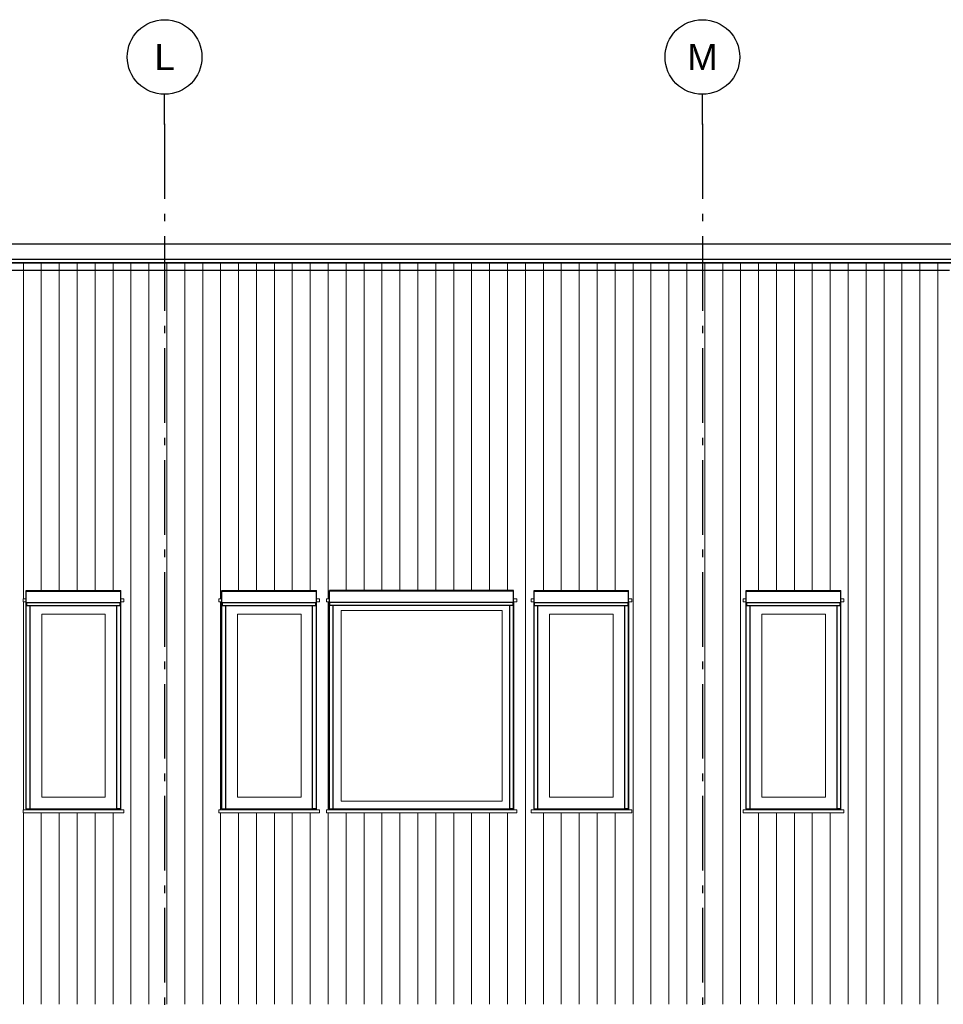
# Model space of a CAD drawing. Header units: millimetres. Extents: x -48769 to 5557, y 850 to 13065.
# Tile 49 of 56: x -9387 to -3204, y 6470 to 13065. Entities that reach past the tile are written whole.
import ezdxf
from ezdxf.enums import TextEntityAlignment as Align

# ---------------------------------------------------------------- set-up
doc = ezdxf.new("R2010")
doc.units = ezdxf.units.MM
doc.header["$LTSCALE"] = 0.5
doc.header["$MEASUREMENT"] = 0
doc.linetypes.add('Akselinje', pattern=[1500, 1000, -200, 100, -200])
doc.linetypes.add('PLINE', pattern=[0])
doc.layers.add('234- Vinduer_ dører_ porter(Nye konstruksjoner)', color=7, linetype='Continuous', lineweight=0)
doc.layers.add('235- Utvendig kledning og overflate(Nye konstruksjoner)', color=7, linetype='Continuous', lineweight=0)
for name, color, linetype in [('244- Vinduer_ dører_ foldevegger(Nye konstruksjoner)', 7, 'Continuous'), ('265- Gesimser_ takrenner og nedløp(Nye konstruksjoner)', 7, 'Continuous'), ('82-- Modullinjer', 7, 'Continuous')]:
    doc.layers.add(name, color=color, linetype=linetype)
doc.styles.add('GENERATED_STYLE_1', font='arial.ttf')

# ---------------------------------------------------------------- blocks, each defined once
blk = doc.blocks.new('*X34')
at = {"layer": '235- Utvendig kledning og overflate(Nye konstruksjoner)', "linetype": 'PLINE'}
for p, q in [((-12243.2, 11384.3), (-12243.2, 8002.7)), ((-12243.2, 8000), (-12243.2, 11384.3)), ((-12123.1, 11384.3), (-12123.1, 8002.7)), ((-12123.1, 8000), (-12123.1, 11384.3)), ((-12003.1, 11384.3), (-12003.1, 8002.7)), ((-12003.1, 8000), (-12003.1, 11384.3)), ((-11883.1, 11384.3), (-11883.1, 8002.7)), ((-11883.1, 8000), (-11883.1, 11384.3)), ((-11763, 11384.3), (-11763, 8002.7)), ((-11763, 8000), (-11763, 11384.3)), ((-11643, 11384.3), (-11643, 9241)), ((-11643, 9241), (-11643, 11384.3)), ((-11523, 11384.3), (-11523, 9241)), ((-11523, 9241), (-11523, 11384.3)), ((-11403, 11384.3), (-11403, 9241)), ((-11403, 9241), (-11403, 11384.3)), ((-11282.9, 11384.3), (-11282.9, 9241)), ((-11282.9, 9241), (-11282.9, 11384.3)), ((-11162.9, 11384.3), (-11162.9, 9241)), ((-11162.9, 9241), (-11162.9, 11384.3)), ((-11042.9, 11384.3), (-11042.9, 9241)), ((-11042.9, 9241), (-11042.9, 11384.3)), ((-10922.8, 11384.3), (-10922.8, 9241)), ((-10922.8, 9241), (-10922.8, 11384.3)), ((-10802.8, 11384.3), (-10802.8, 9241)), ((-10802.8, 9241), (-10802.8, 11384.3)), ((-10682.8, 11384.3), (-10682.8, 9241)), ((-10682.8, 9241), (-10682.8, 11384.3)), ((-10562.7, 11384.3), (-10562.7, 9241)), ((-10562.7, 9241), (-10562.7, 11384.3)), ((-10442.7, 11384.3), (-10442.7, 8002.7)), ((-10442.7, 8000), (-10442.7, 11384.3)), ((-10322.7, 11384.3), (-10322.7, 8002.7)), ((-10322.7, 8000), (-10322.7, 11384.3)), ((-10202.6, 11384.3), (-10202.6, 8002.7)), ((-10202.6, 8000), (-10202.6, 11384.3)), ((-10082.6, 11384.3), (-10082.6, 9187)), ((-10082.6, 9187), (-10082.6, 11384.3)), ((-9962.6, 11384.3), (-9962.6, 9241)), ((-9962.6, 9241), (-9962.6, 11384.3)), ((-9842.5, 11384.3), (-9842.5, 9241)), ((-9842.5, 9241), (-9842.5, 11384.3)), ((-9722.5, 11384.3), (-9722.5, 9241)), ((-9722.5, 9241), (-9722.5, 11384.3)), ((-9602.5, 11384.3), (-9602.5, 9241)), ((-9602.5, 9241), (-9602.5, 11384.3)), ((-9482.5, 11384.3), (-9482.5, 9241)), ((-9482.5, 9241), (-9482.5, 11384.3)), ((-9362.4, 11384.3), (-9362.4, 9187)), ((-9362.4, 9187), (-9362.4, 11384.3)), ((-9242.4, 11384.3), (-9242.4, 9241)), ((-9242.4, 9241), (-9242.4, 11384.3)), ((-9122.4, 11384.3), (-9122.4, 9241)), ((-9122.4, 9241), (-9122.4, 11384.3)), ((-9002.3, 11384.3), (-9002.3, 9241)), ((-9002.3, 9241), (-9002.3, 11384.3)), ((-8882.3, 11384.3), (-8882.3, 9241)), ((-8882.3, 9241), (-8882.3, 11384.3)), ((-8762.3, 11384.3), (-8762.3, 9241)), ((-8762.3, 9241), (-8762.3, 11384.3)), ((-8642.2, 11384.3), (-8642.2, 8002.7)), ((-8642.2, 8000), (-8642.2, 11384.3)), ((-8522.2, 11384.3), (-8522.2, 8002.7)), ((-8522.2, 8000), (-8522.2, 11384.3)), ((-8402.2, 11384.3), (-8402.2, 8002.7)), ((-8402.2, 8000), (-8402.2, 11384.3)), ((-8282.1, 11384.3), (-8282.1, 8002.7)), ((-8282.1, 8000), (-8282.1, 11384.3)), ((-8162.1, 11384.3), (-8162.1, 8002.7)), ((-8162.1, 8000), (-8162.1, 11384.3)), ((-8042.1, 11384.3), (-8042.1, 9187)), ((-8042.1, 9187), (-8042.1, 11384.3)), ((-7922.1, 11384.3), (-7922.1, 9241)), ((-7922.1, 9241), (-7922.1, 11384.3)), ((-7802, 11384.3), (-7802, 9241)), ((-7802, 9241), (-7802, 11384.3)), ((-7682, 11384.3), (-7682, 9241)), ((-7682, 9241), (-7682, 11384.3)), ((-7562, 11384.3), (-7562, 9241)), ((-7562, 9241), (-7562, 11384.3)), ((-7441.9, 11384.3), (-7441.9, 9241)), ((-7441.9, 9241), (-7441.9, 11384.3)), ((-7321.9, 11384.3), (-7321.9, 9187)), ((-7321.9, 9187), (-7321.9, 11384.3)), ((-7201.9, 11384.3), (-7201.9, 9241)), ((-7201.9, 9241), (-7201.9, 11384.3)), ((-7081.8, 11384.3), (-7081.8, 9241)), ((-7081.8, 9241), (-7081.8, 11384.3)), ((-6961.8, 11384.3), (-6961.8, 9241)), ((-6961.8, 9241), (-6961.8, 11384.3)), ((-6841.8, 11384.3), (-6841.8, 9241)), ((-6841.8, 9241), (-6841.8, 11384.3)), ((-6721.7, 11384.3), (-6721.7, 9241)), ((-6721.7, 9241), (-6721.7, 11384.3)), ((-6601.7, 11384.3), (-6601.7, 9241)), ((-6601.7, 9241), (-6601.7, 11384.3)), ((-6481.7, 11384.3), (-6481.7, 9241)), ((-6481.7, 9241), (-6481.7, 11384.3)), ((-6361.6, 11384.3), (-6361.6, 9241)), ((-6361.6, 9241), (-6361.6, 11384.3)), ((-6241.6, 11384.3), (-6241.6, 9241)), ((-6241.6, 9241), (-6241.6, 11384.3)), ((-6121.6, 11384.3), (-6121.6, 9241)), ((-6121.6, 9241), (-6121.6, 11384.3)), ((-6001.6, 11384.3), (-6001.6, 8002.7)), ((-6001.6, 8000), (-6001.6, 11384.3)), ((-5881.5, 11384.3), (-5881.5, 9241)), ((-5881.5, 9241), (-5881.5, 11384.3)), ((-5761.5, 11384.3), (-5761.5, 9241)), ((-5761.5, 9241), (-5761.5, 11384.3)), ((-5641.5, 11384.3), (-5641.5, 9241)), ((-5641.5, 9241), (-5641.5, 11384.3)), ((-5521.4, 11384.3), (-5521.4, 9241)), ((-5521.4, 9241), (-5521.4, 11384.3)), ((-5401.4, 11384.3), (-5401.4, 9241)), ((-5401.4, 9241), (-5401.4, 11384.3)), ((-5281.4, 11384.3), (-5281.4, 8002.7)), ((-5281.4, 8000), (-5281.4, 11384.3)), ((-5161.3, 11384.3), (-5161.3, 8002.7)), ((-5161.3, 8000), (-5161.3, 11384.3)), ((-5041.3, 11384.3), (-5041.3, 8002.7)), ((-5041.3, 8000), (-5041.3, 11384.3)), ((-4921.3, 11384.3), (-4921.3, 8002.7)), ((-4921.3, 8000), (-4921.3, 11384.3)), ((-4801.2, 11384.3), (-4801.2, 8002.7)), ((-4801.2, 8000), (-4801.2, 11384.3)), ((-4681.2, 11384.3), (-4681.2, 8002.7)), ((-4681.2, 8000), (-4681.2, 11384.3)), ((-4561.2, 11384.3), (-4561.2, 8002.7)), ((-4561.2, 8000), (-4561.2, 11384.3)), ((-4441.2, 11384.3), (-4441.2, 9241)), ((-4441.2, 9241), (-4441.2, 11384.3)), ((-4321.1, 11384.3), (-4321.1, 9241)), ((-4321.1, 9241), (-4321.1, 11384.3)), ((-4201.1, 11384.3), (-4201.1, 9241)), ((-4201.1, 9241), (-4201.1, 11384.3)), ((-4081.1, 11384.3), (-4081.1, 9241)), ((-4081.1, 9241), (-4081.1, 11384.3)), ((-3961, 11384.3), (-3961, 9241)), ((-3961, 9241), (-3961, 11384.3)), ((-3841, 11384.3), (-3841, 8002.7)), ((-3841, 8000), (-3841, 11384.3)), ((-3721, 11384.3), (-3721, 8002.7)), ((-3721, 8000), (-3721, 11384.3)), ((-3600.9, 11384.3), (-3600.9, 8002.7)), ((-3600.9, 8000), (-3600.9, 11384.3)), ((-3480.9, 11384.3), (-3480.9, 8002.7)), ((-3480.9, 8000), (-3480.9, 11384.3)), ((-3360.9, 11384.3), (-3360.9, 8002.7)), ((-3360.9, 8000), (-3360.9, 11384.3)), ((-3240.8, 11384.3), (-3240.8, 8002.7)), ((-3240.8, 8000), (-3240.8, 11384.3)), ((-10082.6, 9167), (-10082.6, 8002.7)), ((-10082.6, 8000), (-10082.6, 9167)), ((-9362.4, 9167), (-9362.4, 8002.7)), ((-9362.4, 8000), (-9362.4, 9167)), ((-8042.1, 9167), (-8042.1, 8002.7)), ((-8042.1, 8000), (-8042.1, 9167)), ((-7321.9, 9167), (-7321.9, 8002.7)), ((-7321.9, 8000), (-7321.9, 9167)), ((-12243.2, 8002.7), (-12243.2, 7224.9)), ((-12243.2, 7224.9), (-12243.2, 8000)), ((-12123.1, 8002.7), (-12123.1, 7224.9)), ((-12123.1, 7224.9), (-12123.1, 8000)), ((-12003.1, 8002.7), (-12003.1, 6470)), ((-12003.1, 6470), (-12003.1, 8000)), ((-11883.1, 8002.7), (-11883.1, 6470)), ((-11883.1, 6470), (-11883.1, 8000)), ((-11763, 8002.7), (-11763, 6470)), ((-11763, 6470), (-11763, 8000)), ((-10442.7, 8002.7), (-10442.7, 6470)), ((-10442.7, 6470), (-10442.7, 8000)), ((-10322.7, 8002.7), (-10322.7, 6470)), ((-10322.7, 6470), (-10322.7, 8000)), ((-10202.6, 8002.7), (-10202.6, 6470)), ((-10202.6, 6470), (-10202.6, 8000)), ((-10082.6, 8002.7), (-10082.6, 7773)), ((-10082.6, 7773), (-10082.6, 8000)), ((-9362.4, 8002.7), (-9362.4, 7773)), ((-9362.4, 7773), (-9362.4, 8000)), ((-8642.2, 8002.7), (-8642.2, 6470)), ((-8642.2, 6470), (-8642.2, 8000)), ((-8522.2, 8002.7), (-8522.2, 6470)), ((-8522.2, 6470), (-8522.2, 8000)), ((-8402.2, 8002.7), (-8402.2, 6470)), ((-8402.2, 6470), (-8402.2, 8000)), ((-8282.1, 8002.7), (-8282.1, 6470)), ((-8282.1, 6470), (-8282.1, 8000)), ((-8162.1, 8002.7), (-8162.1, 6470)), ((-8162.1, 6470), (-8162.1, 8000)), ((-8042.1, 8002.7), (-8042.1, 7773)), ((-8042.1, 7773), (-8042.1, 8000)), ((-7321.9, 8002.7), (-7321.9, 7773)), ((-7321.9, 7773), (-7321.9, 8000)), ((-6001.6, 8002.7), (-6001.6, 6470)), ((-6001.6, 6470), (-6001.6, 8000)), ((-5281.4, 8002.7), (-5281.4, 6470)), ((-5281.4, 6470), (-5281.4, 8000)), ((-5161.3, 8002.7), (-5161.3, 6470)), ((-5161.3, 6470), (-5161.3, 8000)), ((-5041.3, 8002.7), (-5041.3, 6470)), ((-5041.3, 6470), (-5041.3, 8000)), ((-4921.3, 8002.7), (-4921.3, 6470)), ((-4921.3, 6470), (-4921.3, 8000)), ((-4801.2, 8002.7), (-4801.2, 6470)), ((-4801.2, 6470), (-4801.2, 8000)), ((-4681.2, 8002.7), (-4681.2, 6470)), ((-4681.2, 6470), (-4681.2, 8000)), ((-4561.2, 8002.7), (-4561.2, 6470)), ((-4561.2, 6470), (-4561.2, 8000)), ((-3841, 8002.7), (-3841, 6470)), ((-3841, 6470), (-3841, 8000)), ((-3721, 8002.7), (-3721, 6470)), ((-3721, 6470), (-3721, 8000)), ((-3600.9, 8002.7), (-3600.9, 6470)), ((-3600.9, 6470), (-3600.9, 8000)), ((-3480.9, 8002.7), (-3480.9, 6470)), ((-3480.9, 6470), (-3480.9, 8000)), ((-3360.9, 8002.7), (-3360.9, 6470)), ((-3360.9, 6470), (-3360.9, 8000)), ((-3240.8, 8002.7), (-3240.8, 6470)), ((-3240.8, 6470), (-3240.8, 8000)), ((-11643, 7753), (-11643, 6470)), ((-11643, 6470), (-11643, 7753)), ((-11523, 7753), (-11523, 6470)), ((-11523, 6470), (-11523, 7753)), ((-11403, 7753), (-11403, 6470)), ((-11403, 6470), (-11403, 7753)), ((-11282.9, 7753), (-11282.9, 6470)), ((-11282.9, 6470), (-11282.9, 7753)), ((-11162.9, 7753), (-11162.9, 6470)), ((-11162.9, 6470), (-11162.9, 7753)), ((-11042.9, 7753), (-11042.9, 6470)), ((-11042.9, 6470), (-11042.9, 7753)), ((-10922.8, 7753), (-10922.8, 6470)), ((-10922.8, 6470), (-10922.8, 7753)), ((-10802.8, 7753), (-10802.8, 6470)), ((-10802.8, 6470), (-10802.8, 7753)), ((-10682.8, 7753), (-10682.8, 6470)), ((-10682.8, 6470), (-10682.8, 7753)), ((-10562.7, 7753), (-10562.7, 6470)), ((-10562.7, 6470), (-10562.7, 7753)), ((-10082.6, 7753), (-10082.6, 6470)), ((-10082.6, 6470), (-10082.6, 7753)), ((-9962.6, 7753), (-9962.6, 6470)), ((-9962.6, 6470), (-9962.6, 7753)), ((-9842.5, 7753), (-9842.5, 6470)), ((-9842.5, 6470), (-9842.5, 7753)), ((-9722.5, 7753), (-9722.5, 6470)), ((-9722.5, 6470), (-9722.5, 7753)), ((-9602.5, 7753), (-9602.5, 6470)), ((-9602.5, 6470), (-9602.5, 7753)), ((-9482.5, 7753), (-9482.5, 6470)), ((-9482.5, 6470), (-9482.5, 7753)), ((-9362.4, 7753), (-9362.4, 6470)), ((-9362.4, 6470), (-9362.4, 7753)), ((-9242.4, 7753), (-9242.4, 6470)), ((-9242.4, 6470), (-9242.4, 7753)), ((-9122.4, 7753), (-9122.4, 6470)), ((-9122.4, 6470), (-9122.4, 7753)), ((-9002.3, 7753), (-9002.3, 6470)), ((-9002.3, 6470), (-9002.3, 7753)), ((-8882.3, 7753), (-8882.3, 6470)), ((-8882.3, 6470), (-8882.3, 7753)), ((-8762.3, 7753), (-8762.3, 6470)), ((-8762.3, 6470), (-8762.3, 7753)), ((-8042.1, 7753), (-8042.1, 6470)), ((-8042.1, 6470), (-8042.1, 7753)), ((-7922.1, 7753), (-7922.1, 6470)), ((-7922.1, 6470), (-7922.1, 7753)), ((-7802, 7753), (-7802, 6470)), ((-7802, 6470), (-7802, 7753)), ((-7682, 7753), (-7682, 6470)), ((-7682, 6470), (-7682, 7753)), ((-7562, 7753), (-7562, 6470)), ((-7562, 6470), (-7562, 7753)), ((-7441.9, 7753), (-7441.9, 6470)), ((-7441.9, 6470), (-7441.9, 7753)), ((-7321.9, 7753), (-7321.9, 6470)), ((-7321.9, 6470), (-7321.9, 7753)), ((-7201.9, 7753), (-7201.9, 6470)), ((-7201.9, 6470), (-7201.9, 7753)), ((-7081.8, 7753), (-7081.8, 6470)), ((-7081.8, 6470), (-7081.8, 7753)), ((-6961.8, 7753), (-6961.8, 6470)), ((-6961.8, 6470), (-6961.8, 7753)), ((-6841.8, 7753), (-6841.8, 6470)), ((-6841.8, 6470), (-6841.8, 7753)), ((-6721.7, 7753), (-6721.7, 6470)), ((-6721.7, 6470), (-6721.7, 7753)), ((-6601.7, 7753), (-6601.7, 6470)), ((-6601.7, 6470), (-6601.7, 7753)), ((-6481.7, 7753), (-6481.7, 6470)), ((-6481.7, 6470), (-6481.7, 7753)), ((-6361.6, 7753), (-6361.6, 6470)), ((-6361.6, 6470), (-6361.6, 7753)), ((-6241.6, 7753), (-6241.6, 6470)), ((-6241.6, 6470), (-6241.6, 7753)), ((-6121.6, 7753), (-6121.6, 6470)), ((-6121.6, 6470), (-6121.6, 7753)), ((-5881.5, 7753), (-5881.5, 6470)), ((-5881.5, 6470), (-5881.5, 7753)), ((-5761.5, 7753), (-5761.5, 6470)), ((-5761.5, 6470), (-5761.5, 7753)), ((-5641.5, 7753), (-5641.5, 6470)), ((-5641.5, 6470), (-5641.5, 7753)), ((-5521.4, 7753), (-5521.4, 6470)), ((-5521.4, 6470), (-5521.4, 7753)), ((-5401.4, 7753), (-5401.4, 6470)), ((-5401.4, 6470), (-5401.4, 7753)), ((-4441.2, 7753), (-4441.2, 6470)), ((-4441.2, 6470), (-4441.2, 7753)), ((-4321.1, 7753), (-4321.1, 6470)), ((-4321.1, 6470), (-4321.1, 7753)), ((-4201.1, 7753), (-4201.1, 6470)), ((-4201.1, 6470), (-4201.1, 7753)), ((-4081.1, 7753), (-4081.1, 6470)), ((-4081.1, 6470), (-4081.1, 7753)), ((-3961, 7753), (-3961, 6470)), ((-3961, 6470), (-3961, 7753))]:
    blk.add_line(p, q, dxfattribs=at)
blk = doc.blocks.new('*X79')
at = {"layer": '235- Utvendig kledning og overflate(Nye konstruksjoner)', "linetype": 'PLINE'}
for p, q in [((-9362.4, 11435.5), (-9362.4, 11384.3)), ((-9362.4, 11384.3), (-9362.4, 11435.5)), ((-9242.4, 11435.5), (-9242.4, 11384.3)), ((-9242.4, 11384.3), (-9242.4, 11435.5)), ((-9122.4, 11435.5), (-9122.4, 11384.3)), ((-9122.4, 11384.3), (-9122.4, 11435.5)), ((-9002.3, 11435.5), (-9002.3, 11384.3)), ((-9002.3, 11384.3), (-9002.3, 11435.5)), ((-8882.3, 11435.5), (-8882.3, 11384.3)), ((-8882.3, 11384.3), (-8882.3, 11435.5)), ((-8762.3, 11435.5), (-8762.3, 11384.3)), ((-8762.3, 11384.3), (-8762.3, 11435.5)), ((-8642.2, 11435.5), (-8642.2, 11384.3)), ((-8642.2, 11384.3), (-8642.2, 11435.5)), ((-8522.2, 11435.5), (-8522.2, 11384.3)), ((-8522.2, 11384.3), (-8522.2, 11435.5)), ((-8402.2, 11435.5), (-8402.2, 11384.3)), ((-8402.2, 11384.3), (-8402.2, 11435.5)), ((-8282.1, 11435.5), (-8282.1, 11384.3)), ((-8282.1, 11384.3), (-8282.1, 11435.5)), ((-8162.1, 11435.5), (-8162.1, 11384.3)), ((-8162.1, 11384.3), (-8162.1, 11435.5)), ((-8042.1, 11435.5), (-8042.1, 11384.3)), ((-8042.1, 11384.3), (-8042.1, 11435.5)), ((-7922.1, 11435.5), (-7922.1, 11384.3)), ((-7922.1, 11384.3), (-7922.1, 11435.5)), ((-7802, 11435.5), (-7802, 11384.3)), ((-7802, 11384.3), (-7802, 11435.5)), ((-7682, 11435.5), (-7682, 11384.3)), ((-7682, 11384.3), (-7682, 11435.5)), ((-7562, 11435.5), (-7562, 11384.3)), ((-7562, 11384.3), (-7562, 11435.5)), ((-7441.9, 11435.5), (-7441.9, 11384.3)), ((-7441.9, 11384.3), (-7441.9, 11435.5)), ((-7321.9, 11435.5), (-7321.9, 11384.3)), ((-7321.9, 11384.3), (-7321.9, 11435.5)), ((-7201.9, 11435.5), (-7201.9, 11384.3)), ((-7201.9, 11384.3), (-7201.9, 11435.5)), ((-7081.8, 11435.5), (-7081.8, 11384.3)), ((-7081.8, 11384.3), (-7081.8, 11435.5)), ((-6961.8, 11435.5), (-6961.8, 11384.3)), ((-6961.8, 11384.3), (-6961.8, 11435.5)), ((-6841.8, 11435.5), (-6841.8, 11384.3)), ((-6841.8, 11384.3), (-6841.8, 11435.5)), ((-6721.7, 11435.5), (-6721.7, 11384.3)), ((-6721.7, 11384.3), (-6721.7, 11435.5)), ((-6601.7, 11435.5), (-6601.7, 11384.3)), ((-6601.7, 11384.3), (-6601.7, 11435.5)), ((-6481.7, 11435.5), (-6481.7, 11384.3)), ((-6481.7, 11384.3), (-6481.7, 11435.5)), ((-6361.6, 11435.5), (-6361.6, 11384.3)), ((-6361.6, 11384.3), (-6361.6, 11435.5)), ((-6241.6, 11435.5), (-6241.6, 11384.3)), ((-6241.6, 11384.3), (-6241.6, 11435.5)), ((-6121.6, 11435.5), (-6121.6, 11384.3)), ((-6121.6, 11384.3), (-6121.6, 11435.5)), ((-6001.6, 11435.5), (-6001.6, 11384.3)), ((-6001.6, 11384.3), (-6001.6, 11435.5)), ((-5881.5, 11435.5), (-5881.5, 11384.3)), ((-5881.5, 11384.3), (-5881.5, 11435.5)), ((-5761.5, 11435.5), (-5761.5, 11384.3)), ((-5761.5, 11384.3), (-5761.5, 11435.5)), ((-5641.5, 11435.5), (-5641.5, 11384.3)), ((-5641.5, 11384.3), (-5641.5, 11435.5)), ((-5521.4, 11435.5), (-5521.4, 11384.3)), ((-5521.4, 11384.3), (-5521.4, 11435.5)), ((-5401.4, 11435.5), (-5401.4, 11384.3)), ((-5401.4, 11384.3), (-5401.4, 11435.5)), ((-5281.4, 11435.5), (-5281.4, 11384.3)), ((-5281.4, 11384.3), (-5281.4, 11435.5)), ((-5161.3, 11435.5), (-5161.3, 11384.3)), ((-5161.3, 11384.3), (-5161.3, 11435.5)), ((-5041.3, 11435.5), (-5041.3, 11384.3)), ((-5041.3, 11384.3), (-5041.3, 11435.5)), ((-4921.3, 11435.5), (-4921.3, 11384.3)), ((-4921.3, 11384.3), (-4921.3, 11435.5)), ((-4801.2, 11435.5), (-4801.2, 11384.3)), ((-4801.2, 11384.3), (-4801.2, 11435.5)), ((-4681.2, 11435.5), (-4681.2, 11384.3)), ((-4681.2, 11384.3), (-4681.2, 11435.5)), ((-4561.2, 11435.5), (-4561.2, 11384.3)), ((-4561.2, 11384.3), (-4561.2, 11435.5)), ((-4441.2, 11435.5), (-4441.2, 11384.3)), ((-4441.2, 11384.3), (-4441.2, 11435.5)), ((-4321.1, 11435.5), (-4321.1, 11384.3)), ((-4321.1, 11384.3), (-4321.1, 11435.5)), ((-4201.1, 11435.5), (-4201.1, 11384.3)), ((-4201.1, 11384.3), (-4201.1, 11435.5)), ((-4081.1, 11435.5), (-4081.1, 11384.3)), ((-4081.1, 11384.3), (-4081.1, 11435.5)), ((-3961, 11435.5), (-3961, 11384.3)), ((-3961, 11384.3), (-3961, 11435.5)), ((-3841, 11435.5), (-3841, 11384.3)), ((-3841, 11384.3), (-3841, 11435.5)), ((-3721, 11435.5), (-3721, 11384.3)), ((-3721, 11384.3), (-3721, 11435.5)), ((-3600.9, 11435.5), (-3600.9, 11384.3)), ((-3600.9, 11384.3), (-3600.9, 11435.5)), ((-3480.9, 11435.5), (-3480.9, 11384.3)), ((-3480.9, 11384.3), (-3480.9, 11435.5)), ((-3360.9, 11435.5), (-3360.9, 11384.3)), ((-3360.9, 11384.3), (-3360.9, 11435.5)), ((-3240.8, 11435.5), (-3240.8, 11384.3)), ((-3240.8, 11384.3), (-3240.8, 11435.5))]:
    blk.add_line(p, q, dxfattribs=at)
blk = doc.blocks.new('Standard grid marker[13]', base_point=(-8416.9, 12565.5))
at = {"layer": '82-- Modullinjer', "linetype": 'Akselinje'}
for q in [(-8416.9, 12565.5), (-8416.9, 1550)]:
    blk.add_line((-8416.9, 12365.5), q, dxfattribs=at)
at = {"layer": '82-- Modullinjer', "linetype": 'PLINE'}
blk.add_circle((-8416.9, 12815.5), 250, dxfattribs=at)
at = {"layer": '82-- Modullinjer', "linetype": 'Akselinje'}
blk.add_point((-8416.9, 12365.5), dxfattribs=at)
blk.add_point((-8416.9, 12365.5), dxfattribs=at)
at = {"layer": '82-- Modullinjer', "style": 'GENERATED_STYLE_1'}
for tag, p in [('AC_MarkerText_1_0', (-8416.9, 12903)), ('AC_MarkerText_1_1', (-8416.9, 1187.5))]:
    blk.add_attdef(tag, text='', height=175, rotation=360, dxfattribs=at).set_placement(p, align=Align.TOP_CENTER)
blk = doc.blocks.new('Standard grid marker[14]', base_point=(-4816.9, 12565.5))
at = {"layer": '82-- Modullinjer', "linetype": 'Akselinje'}
for q in [(-4816.9, 12565.5), (-4816.9, 1550)]:
    blk.add_line((-4816.9, 12365.5), q, dxfattribs=at)
at = {"layer": '82-- Modullinjer', "linetype": 'PLINE'}
blk.add_circle((-4816.9, 12815.5), 250, dxfattribs=at)
at = {"layer": '82-- Modullinjer', "linetype": 'Akselinje'}
blk.add_point((-4816.9, 12365.5), dxfattribs=at)
blk.add_point((-4816.9, 12365.5), dxfattribs=at)
at = {"layer": '82-- Modullinjer', "style": 'GENERATED_STYLE_1'}
for tag, p in [('AC_MarkerText_1_0', (-4816.9, 12903)), ('AC_MarkerText_1_1', (-4816.9, 1187.5))]:
    blk.add_attdef(tag, text='', height=175, rotation=360, dxfattribs=at).set_placement(p, align=Align.TOP_CENTER)

msp = doc.modelspace()

# ---------------------------------------------------------------- linework, layer by layer
at = {"layer": '234- Vinduer_ dører_ porter(Nye konstruksjoner)', "linetype": 'PLINE'}
for p, q in [((-9363.9, 9167), (-9363.9, 9187)), ((-9363.9, 9187), (-9342.9, 9187)), ((-8710.9, 9187), (-8689.9, 9187)), ((-8689.9, 9167), (-8689.9, 9187)), ((-8053.9, 9167), (-8053.9, 9187)), ((-8053.9, 9187), (-8032.9, 9187)), ((-7400.9, 9187), (-7379.9, 9187)), ((-7379.9, 9167), (-7379.9, 9187)), ((-7333.9, 9167), (-7333.9, 9187)), ((-7312.9, 9187), (-7333.9, 9187)), ((-6059.9, 9187), (-6080.9, 9187)), ((-6059.9, 9167), (-6059.9, 9187)), ((-5963.9, 9167), (-5963.9, 9187)), ((-5963.9, 9187), (-5942.9, 9187)), ((-5310.9, 9187), (-5289.9, 9187)), ((-5289.9, 9167), (-5289.9, 9187)), ((-4543.9, 9167), (-4543.9, 9187)), ((-4543.9, 9187), (-4522.9, 9187)), ((-3890.9, 9187), (-3869.9, 9187)), ((-3869.9, 9167), (-3869.9, 9187)), ((-9363.9, 9167), (-9343.9, 9167)), ((-9342.9, 9167), (-9343.9, 9167)), ((-9343.9, 9167), (-9343.9, 7773)), ((-8709.9, 9167), (-8710.9, 9167)), ((-8709.9, 7773), (-8709.9, 9167)), ((-8709.9, 9167), (-8689.9, 9167)), ((-8053.9, 9167), (-8033.9, 9167)), ((-8032.9, 9167), (-8033.9, 9167)), ((-8033.9, 9167), (-8033.9, 7773)), ((-7399.9, 9167), (-7400.9, 9167)), ((-7399.9, 7773), (-7399.9, 9167)), ((-7399.9, 9167), (-7379.9, 9167)), ((-7313.9, 9167), (-7333.9, 9167)), ((-7313.9, 7773), (-7313.9, 9167)), ((-7313.9, 9167), (-7312.9, 9167)), ((-7235.9, 9109), (-7235.9, 7831)), ((-6157.9, 9109), (-7235.9, 9109)), ((-6157.9, 7831), (-6157.9, 9109)), ((-6080.9, 9167), (-6079.9, 9167)), ((-6079.9, 9167), (-6079.9, 7773)), ((-6059.9, 9167), (-6079.9, 9167)), ((-5963.9, 9167), (-5943.9, 9167)), ((-5942.9, 9167), (-5943.9, 9167)), ((-5943.9, 9167), (-5943.9, 7773)), ((-5309.9, 9167), (-5310.9, 9167)), ((-5309.9, 7773), (-5309.9, 9167)), ((-5309.9, 9167), (-5289.9, 9167)), ((-4543.9, 9167), (-4523.9, 9167)), ((-4522.9, 9167), (-4523.9, 9167)), ((-4523.9, 9167), (-4523.9, 7773)), ((-3889.9, 9167), (-3890.9, 9167)), ((-3889.9, 7773), (-3889.9, 9167)), ((-3889.9, 9167), (-3869.9, 9167)), ((-9239.9, 7857), (-9239.9, 9083)), ((-9239.9, 9083), (-8813.9, 9083)), ((-8813.9, 9083), (-8813.9, 7857)), ((-7929.9, 7857), (-7929.9, 9083)), ((-7929.9, 9083), (-7503.9, 9083)), ((-7503.9, 9083), (-7503.9, 7857)), ((-5839.9, 7857), (-5839.9, 9083)), ((-5839.9, 9083), (-5413.9, 9083)), ((-5413.9, 9083), (-5413.9, 7857)), ((-4419.9, 7857), (-4419.9, 9083)), ((-4419.9, 9083), (-3993.9, 9083)), ((-3993.9, 9083), (-3993.9, 7857)), ((-8813.9, 7857), (-9239.9, 7857)), ((-7503.9, 7857), (-7929.9, 7857)), ((-5413.9, 7857), (-5839.9, 7857)), ((-3993.9, 7857), (-4419.9, 7857)), ((-7235.9, 7831), (-6157.9, 7831)), ((-9363.9, 7753), (-9363.9, 7773)), ((-9363.9, 7773), (-9343.9, 7773)), ((-9363.9, 7753), (-8689.9, 7753)), ((-9343.9, 7773), (-9323.9, 7773)), ((-9323.9, 7773), (-9323.9, 7779)), ((-9323.9, 7773), (-8729.9, 7773)), ((-8735.9, 7779), (-9317.9, 7779)), ((-8729.9, 7779), (-8729.9, 7773)), ((-8729.9, 7773), (-8709.9, 7773)), ((-8709.9, 7773), (-8689.9, 7773)), ((-8689.9, 7753), (-8689.9, 7773)), ((-8053.9, 7753), (-8053.9, 7773)), ((-8053.9, 7773), (-8033.9, 7773)), ((-8053.9, 7753), (-7379.9, 7753)), ((-8033.9, 7773), (-8013.9, 7773)), ((-8013.9, 7773), (-8013.9, 7779)), ((-8013.9, 7773), (-7419.9, 7773)), ((-7425.9, 7779), (-8007.9, 7779)), ((-7419.9, 7779), (-7419.9, 7773)), ((-7419.9, 7773), (-7399.9, 7773)), ((-7399.9, 7773), (-7379.9, 7773)), ((-7379.9, 7753), (-7379.9, 7773)), ((-7333.9, 7753), (-7333.9, 7773)), ((-7313.9, 7773), (-7333.9, 7773)), ((-6059.9, 7753), (-7333.9, 7753)), ((-7293.9, 7773), (-7313.9, 7773)), ((-7293.9, 7779), (-7293.9, 7773)), ((-6099.9, 7773), (-7293.9, 7773)), ((-7287.9, 7779), (-6105.9, 7779)), ((-6099.9, 7773), (-6099.9, 7779)), ((-6079.9, 7773), (-6099.9, 7773)), ((-6059.9, 7773), (-6079.9, 7773)), ((-6059.9, 7753), (-6059.9, 7773)), ((-5963.9, 7753), (-5963.9, 7773)), ((-5963.9, 7773), (-5943.9, 7773)), ((-5963.9, 7753), (-5289.9, 7753)), ((-5943.9, 7773), (-5923.9, 7773)), ((-5923.9, 7773), (-5923.9, 7779)), ((-5923.9, 7773), (-5329.9, 7773)), ((-5335.9, 7779), (-5917.9, 7779)), ((-5329.9, 7779), (-5329.9, 7773)), ((-5329.9, 7773), (-5309.9, 7773)), ((-5309.9, 7773), (-5289.9, 7773)), ((-5289.9, 7753), (-5289.9, 7773)), ((-4543.9, 7753), (-4543.9, 7773)), ((-4543.9, 7773), (-4523.9, 7773)), ((-4543.9, 7753), (-3869.9, 7753)), ((-4523.9, 7773), (-4503.9, 7773)), ((-4503.9, 7773), (-4503.9, 7779)), ((-4503.9, 7773), (-3909.9, 7773)), ((-3915.9, 7779), (-4497.9, 7779)), ((-3909.9, 7779), (-3909.9, 7773)), ((-3909.9, 7773), (-3889.9, 7773)), ((-3889.9, 7773), (-3869.9, 7773)), ((-3869.9, 7753), (-3869.9, 7773))]:
    msp.add_line(p, q, dxfattribs=at)
at = {"layer": '244- Vinduer_ dører_ foldevegger(Nye konstruksjoner)', "linetype": 'PLINE'}
for p, q in [((-9342.9, 9237.5), (-9342.9, 9241)), ((-9342.9, 9241), (-9339.9, 9241)), ((-9342.9, 9141), (-9342.9, 9237.5)), ((-9342.9, 9237.5), (-9339.9, 9237.5)), ((-9339.9, 9241), (-8713.9, 9241)), ((-9339.9, 9237.5), (-8713.9, 9237.5)), ((-8713.9, 9241), (-8710.9, 9241)), ((-8713.9, 9237.5), (-8710.9, 9237.5)), ((-8710.9, 9237.5), (-8710.9, 9241)), ((-8710.9, 9141), (-8710.9, 9237.5)), ((-8032.9, 9237.5), (-8032.9, 9241)), ((-8032.9, 9241), (-8029.9, 9241)), ((-8032.9, 9141), (-8032.9, 9237.5)), ((-8032.9, 9237.5), (-8029.9, 9237.5)), ((-8029.9, 9241), (-7403.9, 9241)), ((-8029.9, 9237.5), (-7403.9, 9237.5)), ((-7403.9, 9241), (-7400.9, 9241)), ((-7403.9, 9237.5), (-7400.9, 9237.5)), ((-7400.9, 9237.5), (-7400.9, 9241)), ((-7400.9, 9141), (-7400.9, 9237.5)), ((-7312.9, 9237.5), (-7312.9, 9241)), ((-7309.9, 9241), (-7312.9, 9241)), ((-7312.9, 9141), (-7312.9, 9237.5)), ((-7309.9, 9237.5), (-7312.9, 9237.5)), ((-6083.9, 9241), (-7309.9, 9241)), ((-6083.9, 9237.5), (-7309.9, 9237.5)), ((-6080.9, 9241), (-6083.9, 9241)), ((-6080.9, 9237.5), (-6083.9, 9237.5)), ((-6080.9, 9237.5), (-6080.9, 9241)), ((-6080.9, 9141), (-6080.9, 9237.5)), ((-5942.9, 9237.5), (-5942.9, 9241)), ((-5942.9, 9241), (-5939.9, 9241)), ((-5942.9, 9141), (-5942.9, 9237.5)), ((-5942.9, 9237.5), (-5939.9, 9237.5)), ((-5939.9, 9241), (-5313.9, 9241)), ((-5939.9, 9237.5), (-5313.9, 9237.5)), ((-5313.9, 9241), (-5310.9, 9241)), ((-5313.9, 9237.5), (-5310.9, 9237.5)), ((-5310.9, 9237.5), (-5310.9, 9241)), ((-5310.9, 9141), (-5310.9, 9237.5)), ((-4522.9, 9237.5), (-4522.9, 9241)), ((-4522.9, 9241), (-4519.9, 9241)), ((-4522.9, 9141), (-4522.9, 9237.5)), ((-4522.9, 9237.5), (-4519.9, 9237.5)), ((-4519.9, 9241), (-3893.9, 9241)), ((-4519.9, 9237.5), (-3893.9, 9237.5)), ((-3893.9, 9241), (-3890.9, 9241)), ((-3893.9, 9237.5), (-3890.9, 9237.5)), ((-3890.9, 9237.5), (-3890.9, 9241)), ((-3890.9, 9141), (-3890.9, 9237.5)), ((-9342.9, 9141), (-9339.9, 9141)), ((-9342.9, 7779), (-9342.9, 9141)), ((-9339.9, 9141), (-9339.9, 9161)), ((-9339.9, 9161), (-8713.9, 9161)), ((-9339.9, 9141), (-9317.9, 9141)), ((-9317.9, 9141), (-8735.9, 9141)), ((-9317.9, 7779), (-9317.9, 9141)), ((-8735.9, 9141), (-8713.9, 9141)), ((-8735.9, 7779), (-8735.9, 9141)), ((-8713.9, 9141), (-8713.9, 9161)), ((-8710.9, 9141), (-8713.9, 9141)), ((-8710.9, 7779), (-8710.9, 9141)), ((-8032.9, 9141), (-8029.9, 9141)), ((-8032.9, 7779), (-8032.9, 9141)), ((-8029.9, 9141), (-8029.9, 9161)), ((-8029.9, 9161), (-7403.9, 9161)), ((-8029.9, 9141), (-8007.9, 9141)), ((-8007.9, 9141), (-7425.9, 9141)), ((-8007.9, 7779), (-8007.9, 9141)), ((-7425.9, 9141), (-7403.9, 9141)), ((-7425.9, 7779), (-7425.9, 9141)), ((-7403.9, 9141), (-7403.9, 9161)), ((-7400.9, 9141), (-7403.9, 9141)), ((-7400.9, 7779), (-7400.9, 9141)), ((-7312.9, 9141), (-7309.9, 9141)), ((-7312.9, 7779), (-7312.9, 9141)), ((-7309.9, 9141), (-7309.9, 9161)), ((-6083.9, 9161), (-7309.9, 9161)), ((-7287.9, 9141), (-7309.9, 9141)), ((-6105.9, 9141), (-7287.9, 9141)), ((-7287.9, 7779), (-7287.9, 9141)), ((-6083.9, 9141), (-6105.9, 9141)), ((-6105.9, 7779), (-6105.9, 9141)), ((-6083.9, 9141), (-6083.9, 9161)), ((-6080.9, 9141), (-6083.9, 9141)), ((-6080.9, 7779), (-6080.9, 9141)), ((-5942.9, 9141), (-5939.9, 9141)), ((-5942.9, 7779), (-5942.9, 9141)), ((-5939.9, 9141), (-5939.9, 9161)), ((-5939.9, 9161), (-5313.9, 9161)), ((-5939.9, 9141), (-5917.9, 9141)), ((-5917.9, 9141), (-5335.9, 9141)), ((-5917.9, 7779), (-5917.9, 9141)), ((-5335.9, 9141), (-5313.9, 9141)), ((-5335.9, 7779), (-5335.9, 9141)), ((-5313.9, 9141), (-5313.9, 9161)), ((-5310.9, 9141), (-5313.9, 9141)), ((-5310.9, 7779), (-5310.9, 9141)), ((-4522.9, 9141), (-4519.9, 9141)), ((-4522.9, 7779), (-4522.9, 9141)), ((-4519.9, 9141), (-4519.9, 9161)), ((-4519.9, 9161), (-3893.9, 9161)), ((-4519.9, 9141), (-4497.9, 9141)), ((-4497.9, 9141), (-3915.9, 9141)), ((-4497.9, 7779), (-4497.9, 9141)), ((-3915.9, 9141), (-3893.9, 9141)), ((-3915.9, 7779), (-3915.9, 9141)), ((-3893.9, 9141), (-3893.9, 9161)), ((-3890.9, 9141), (-3893.9, 9141)), ((-3890.9, 7779), (-3890.9, 9141)), ((-9342.9, 7779), (-9317.9, 7779)), ((-8710.9, 7779), (-8735.9, 7779)), ((-8032.9, 7779), (-8007.9, 7779)), ((-7400.9, 7779), (-7425.9, 7779)), ((-7312.9, 7779), (-7287.9, 7779)), ((-6080.9, 7779), (-6105.9, 7779)), ((-5942.9, 7779), (-5917.9, 7779)), ((-5310.9, 7779), (-5335.9, 7779)), ((-4522.9, 7779), (-4497.9, 7779)), ((-3890.9, 7779), (-3915.9, 7779))]:
    msp.add_line(p, q, dxfattribs=at)
at = {"layer": '265- Gesimser_ takrenner og nedløp(Nye konstruksjoner)', "linetype": 'PLINE'}
for p, q in [((-12347.8, 11564.6), (2714, 11564.6)), ((-12351.8, 11439.7), (2718, 11439.7)), ((2715.7, 11435.5), (-12349.6, 11435.5)), ((-12334.8, 11460.4), (2700.9, 11460.4)), ((-3161.9, 11384.3), (-12300.6, 11384.3))]:
    msp.add_line(p, q, dxfattribs=at)

# ---------------------------------------------------------------- block references
at = {"layer": '235- Utvendig kledning og overflate(Nye konstruksjoner)'}
msp.add_blockref('*X34', (0, 0), dxfattribs=at)
at = {"layer": '265- Gesimser_ takrenner og nedløp(Nye konstruksjoner)'}
msp.add_blockref('*X79', (0, 0), dxfattribs=at)
at = {"layer": '82-- Modullinjer', "linetype": 'PLINE'}
ref = msp.add_blockref('Standard grid marker[13]', (-8416.9, 12565.5), dxfattribs=at)
ref.add_attrib('AC_MarkerText_1', 'L', dxfattribs={"color": 7, "height": 175, "rotation": 360, "style": 'GENERATED_STYLE_1'}).set_placement((-8416.9, 12903), align=Align.TOP_CENTER)
ref = msp.add_blockref('Standard grid marker[14]', (-4816.9, 12565.5), dxfattribs=at)
ref.add_attrib('AC_MarkerText_1', 'M', dxfattribs={"color": 7, "height": 175, "rotation": 360, "style": 'GENERATED_STYLE_1'}).set_placement((-4816.9, 12903), align=Align.TOP_CENTER)

doc.saveas('drawing.dxf')
